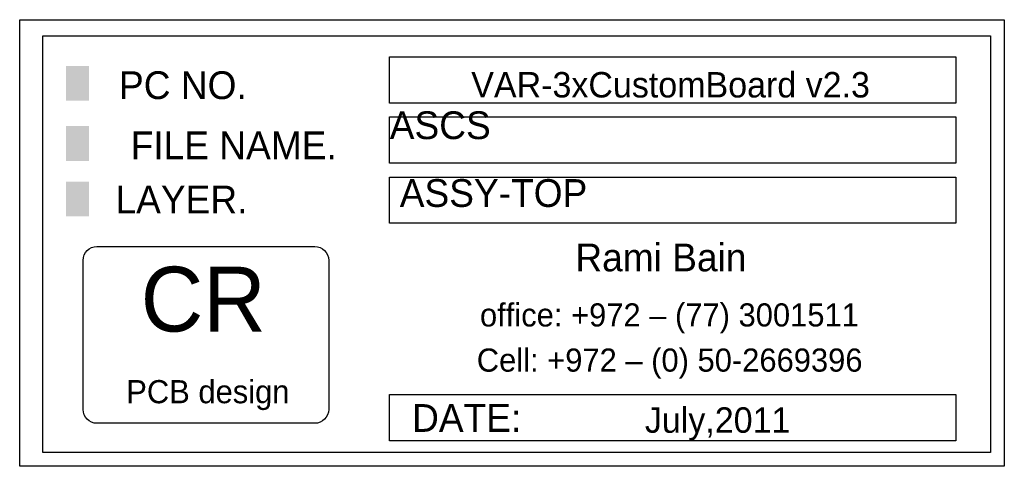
# Model space of a CAD drawing. Extents: x 0 to 100, y 0 to 165.
# Tile 5 of 5: x 45 to 100, y 140 to 165. Entities that reach past the tile are written whole.
import ezdxf
from ezdxf.enums import TextEntityAlignment as Align

# ---------------------------------------------------------------- set-up
doc = ezdxf.new("R2010")
doc.units = 0
doc.header["$MEASUREMENT"] = 0
doc.layers.add('ASSEMBLY_OUTLINES_TOP', color=170, linetype='CONTINUOUS')
doc.layers.add('LOGO', color=244, linetype='CONTINUOUS')
doc.styles.add('VERIBEST_GERBER_0', font='VBest0.ttf')

msp = doc.modelspace()

# ---------------------------------------------------------------- linework, layer by layer
at = {"layer": 'LOGO'}
for points in [[(45.4152, 140.1318), (45.4152, 164.6428), (99.5172, 164.6428), (99.5172, 140.1318)], [(46.6852, 140.8938), (46.6852, 163.7538), (98.7552, 163.7538), (98.7552, 140.8938)], [(65.7352, 160.0708), (65.7352, 162.6108), (96.8502, 162.6108), (96.8502, 160.0708)], [(65.7352, 156.7688), (65.7352, 159.3088), (96.8502, 159.3088), (96.8502, 156.7688)], [(65.7352, 153.4668), (65.7352, 156.0068), (96.8502, 156.0068), (96.8502, 153.4668)], [(65.7352, 141.5288), (65.7352, 144.0688), (96.8502, 144.0688), (96.8502, 141.5288)]]:
    msp.add_lwpolyline(points, close=True, dxfattribs=at)
msp.add_lwpolyline([(48.897032, 143.251936), (48.897032, 151.4348, -0.414213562), (49.659032, 152.1968), (61.631575, 152.1968, -0.414213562), (62.393575, 151.4348), (62.393575, 143.251936, -0.414213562), (61.631575, 142.489936), (49.659032, 142.489936, -0.414213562)], format="xyb", close=True, dxfattribs=at)
for points in [[(47.9552, 160.1978), (49.2252, 160.1978), (47.9552, 162.1028), (49.2252, 162.1028)], [(47.9552, 156.8958), (49.2252, 156.8958), (47.9552, 158.8008), (49.2252, 158.8008)], [(47.9552, 153.8478), (49.2252, 153.8478), (47.9552, 155.7528), (49.2252, 155.7528)]]:
    msp.add_solid(points, dxfattribs=at)

# ---------------------------------------------------------------- texts
at = {"layer": 'ASSEMBLY_OUTLINES_TOP', "style": 'VERIBEST_GERBER_0'}
for s, p in [('ASCS', (65.747995, 157.632115)), ('ASSY-TOP', (66.297554, 153.910353))]:
    msp.add_text(s, height=1.524, dxfattribs=at).set_placement(p, align=Align.BOTTOM_LEFT)
at = {"layer": 'LOGO', "style": 'VERIBEST_GERBER_0'}
for s, height, p in [('PC NO.', 1.524, (54.3814, 161.0487)), ('VAR-3xCustomBoard v2.3', 1.397, (81.18094, 161.073084)), ('FILE NAME.', 1.524, (57.1754, 157.7467)), ('LAYER.', 1.524, (54.3052, 154.7749)), ('Rami Bain', 1.524, (80.647032, 151.593296)), ('CR', 3.556, (55.501032, 149.307296)), ('office: +972 – (77) 3001511', 1.27, (81.116424, 148.439632)), ('Cell: +972 – (0) 50-2669396', 1.27, (81.128616, 145.960592)), ('PCB design', 1.27, (55.755032, 144.227296)), ('DATE:', 1.524, (69.977076, 142.783662)), ('July,2011', 1.397, (83.766406, 142.669768))]:
    msp.add_text(s, height=height, dxfattribs=at).set_placement(p, align=Align.MIDDLE_CENTER)

doc.saveas('drawing.dxf')
